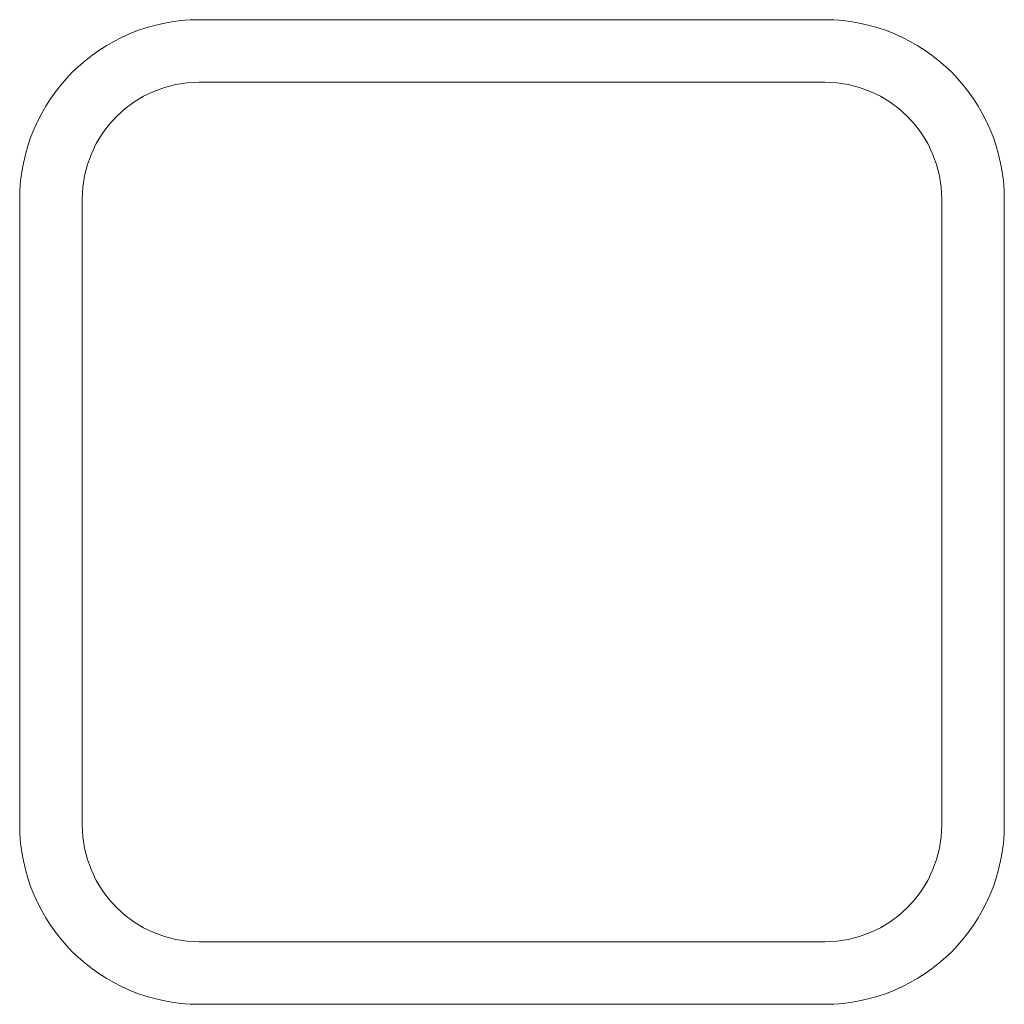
# Model space of a CAD drawing. Header units: inches. Extents: x -0.59 to 0.59, y -0.59 to 0.59.
import ezdxf

# ---------------------------------------------------------------- set-up
doc = ezdxf.new("R2010")
doc.units = ezdxf.units.IN
doc.header["$MEASUREMENT"] = 0

msp = doc.modelspace()

# ---------------------------------------------------------------- linework, layer by layer
at = {"color": 7, "linetype": 'Continuous', "lineweight": 15}
for p, q in [((0.375375, 0.591), (-0.375375, 0.591)), ((0.375375, 0.516), (-0.375375, 0.516)), ((-0.591, 0.375375), (-0.591, -0.375375)), ((-0.516, 0.375375), (-0.516, -0.375375)), ((0.516, -0.375375), (0.516, 0.375375)), ((0.591, -0.375375), (0.591, 0.375375)), ((-0.375375, -0.516), (0.375375, -0.516)), ((-0.375375, -0.591), (0.375375, -0.591))]:
    msp.add_line(p, q, dxfattribs=at)
for centre, radius, start, end in [((0.375375, 0.375375), 0.215625, 0, 90), ((-0.375375, 0.375375), 0.215625, 90, 180), ((-0.375375, 0.375375), 0.140625, 90, 180), ((0.375375, 0.375375), 0.140625, 0, 90), ((-0.375375, -0.375375), 0.215625, 180, 270), ((-0.375375, -0.375375), 0.140625, 180, 270), ((0.375375, -0.375375), 0.140625, 270, 0), ((0.375375, -0.375375), 0.215625, 270, 0)]:
    msp.add_arc(centre, radius, start, end, dxfattribs=at)

doc.saveas('drawing.dxf')
